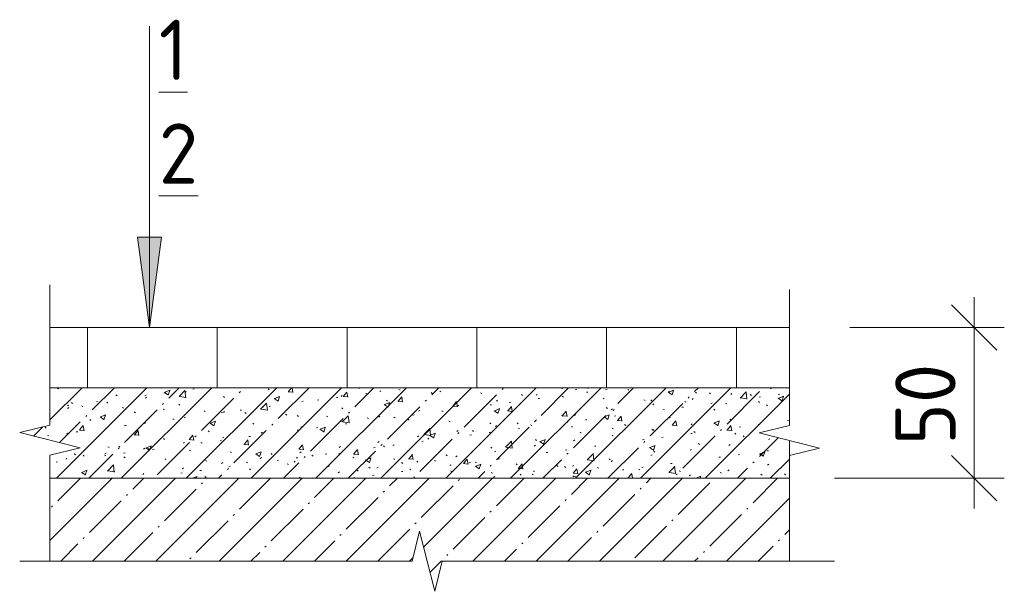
# Model space of a CAD drawing. Header units: millimetres. Extents: x 786 to 42540, y -7760 to 3796.
# Tile 42 of 256: x 10472 to 10798, y 3382 to 3571. Entities that reach past the tile are written whole.
import ezdxf

# ---------------------------------------------------------------- set-up
doc = ezdxf.new("R2010")
doc.units = ezdxf.units.MM
for name, color, linetype, lineweight in [('A-ANNO-DIMS', 7, 'Continuous', 5), ('A-ANNO-DIMS-10', 7, 'Continuous', 5), ('A-ANNO-NOTE', 7, 'Continuous', 5), ('A-DETL', 7, 'Continuous', 25), ('A-DETL-GENF', 7, 'Continuous', 13), ('G-ANNO-TEXT', 7, 'Continuous', 5)]:
    doc.layers.add(name, color=color, linetype=linetype, lineweight=lineweight)
doc.styles.add('GOST Common_1', font='GOST_Common.ttf', dxfattribs={"height": 20})
doc.dimstyles.new('2_мм_1', dxfattribs={"dimscale": 304.8, "dimtxt": 20.1143, "dimasz": 0.049213, "dimexe": 0.032808, "dimexo": 0.049213, "dimgap": 0, "dimtad": 1, "dimdec": 0, "dimdsep": 46, "dimtxsty": 'GOST Common_1', "dimblk1": 'OBLIQUE', "dimblk2": 'OBLIQUE', "dimsah": 1, "dimcen": 0.09, "dimdle": 0.032808, "dimadec": 5, "dimazin": 2, "dimtfac": 1, "dimtdec": 4, "dimtix": 1, "dimtmove": 0, "dimatfit": 3, "dimfxl": 1, "dimtvp": 1, "dimtolj": 1, "dimtzin": 0, "dimarcsym": 2})

# ---------------------------------------------------------------- blocks, each defined once
blk = doc.blocks.new('Линия разрыва - М 1_5-7463873-Пол_Тип 17_3_лестница_ копия 1')
at = {"layer": 'A-DETL-GENF', "lineweight": 5}
for p, q in [((1049.84, 3474.12), (1049.84, 3481.62)), ((1049.84, 3474.12), (1049.84, 3436.61)), ((1049.84, 3436.61), (1039.84, 3434.11)), ((1039.84, 3434.11), (1059.84, 3429.11)), ((1059.84, 3429.11), (1049.84, 3426.61)), ((1049.84, 3426.61), (1049.84, 3391.59))]:
    blk.add_line(p, q, dxfattribs=at)
blk = doc.blocks.new('Линия разрыва - М 1_5-5862311-Пол_Тип 17_3_лестница_ копия 1')
at = {"layer": 'A-DETL-GENF', "lineweight": 5}
for p, q in [((804.84, 3475.7), (804.84, 3483.2)), ((804.84, 3436.7), (804.84, 3475.7)), ((794.84, 3434.2), (804.84, 3436.7)), ((814.84, 3429.2), (794.84, 3434.2)), ((804.84, 3426.7), (814.84, 3429.2)), ((804.84, 3391.59), (804.84, 3426.7))]:
    blk.add_line(p, q, dxfattribs=at)
blk = doc.blocks.new('Линия разрыва - М 1_5-7504160-Пол_Тип 17_3_лестница_ копия 1')
at = {"layer": 'A-DETL-GENF', "lineweight": 5}
for p, q in [((927.34, 3401.59), (924.84, 3391.59)), ((932.34, 3381.59), (927.34, 3401.59)), ((802.34, 3391.59), (794.84, 3391.59)), ((924.84, 3391.59), (802.34, 3391.59)), ((934.84, 3391.59), (932.34, 3381.59)), ((1057.34, 3391.59), (934.84, 3391.59)), ((1057.34, 3391.59), (1064.84, 3391.59))]:
    blk.add_line(p, q, dxfattribs=at)
blk = doc.blocks.new('Стрелка 15гр_черная - Стрелка 15гр_ черная-5862130-Пол_Тип 17_3_лестница_ копия 1')
at = {"layer": 'A-ANNO-NOTE'}
blk.add_hatch(color=256, dxfattribs=at).paths.add_polyline_path([(833.9, 3499.02), (841.8, 3499.02), (837.85, 3469.02)])
for p, q in [((837.85, 3469.02), (837.85, 3569.02)), ((837.85, 3469.02), (833.9, 3499.02)), ((833.9, 3499.02), (841.8, 3499.02)), ((833.9, 3499.02), (837.85, 3469.02)), ((841.8, 3499.02), (833.9, 3499.02)), ((837.85, 3469.02), (841.8, 3499.02)), ((837.85, 3469.02), (841.8, 3499.02))]:
    blk.add_line(p, q, dxfattribs=at)
blk = doc.blocks.new('DIMBLOCK25-Пол_Тип 17_3_лестница_ копия 1')
at = {"layer": 'A-ANNO-DIMS-10', "transparency": 16777216}
for p, q in [((10787.93, 3409.09), (10787.93, 3479.09)), ((10746.71, 3469.09), (10797.93, 3469.09)), ((10787.93, 3469.09), (10746.71, 3469.09)), ((10741.71, 3419.09), (10797.93, 3419.09)), ((10787.93, 3419.09), (10741.71, 3419.09))]:
    blk.add_line(p, q, dxfattribs=at)
at = {"layer": 'A-ANNO-DIMS-10', "lineweight": 25, "transparency": 16777216}
for p, q in [((10787.93, 3469.09), (10780.43, 3476.59)), ((10787.93, 3469.09), (10795.43, 3461.59)), ((10787.93, 3419.09), (10780.43, 3426.59)), ((10787.93, 3419.09), (10795.43, 3411.59))]:
    blk.add_line(p, q, dxfattribs=at)
at = {"layer": 'A-ANNO-DIMS-10', "color": 0, "transparency": 16777216, "insert": (10761.8, 3430.11), "char_height": 20, "width": 33.5466, "attachment_point": 1, "rotation": 90, "line_spacing_factor": 1.022761, "style": 'GOST Common_1'}
blk.add_mtext('50', dxfattribs=at)
blk = doc.blocks.new('_Oblique')
at = {"color": 0, "linetype": 'ByBlock', "lineweight": -2}
blk.add_line((-0.5, -0.5), (0.5, 0.5), dxfattribs=at)

msp = doc.modelspace()

# ---------------------------------------------------------------- hatches: boundary and pattern name
at = {"layer": 'A-DETL-GENF', "lineweight": 5}
h = msp.add_hatch(dxfattribs=at)
h.set_pattern_fill('FP_2', color=256, style=0, pattern_type=2)
h.set_pattern_definition([(45, (9676.871, 0), (-10.74944, 10.74944), [15.202, -2.534, 0.507, -2.534]), (45, (9676.871, 10.743), (-10.74944, 10.74944), []), (50, (9676.871, 0), (18.17249, -1.59005), [1.9, -20.903]), (355, (9676.871, 0), (-3.51537, 19.05791), [1.52, -16.722]), (100.451, (9678.385, -0.132), (14.65764, 17.4676), [1.615, -17.764]), (46.184, (9676.87, 5.067), (27.04027, -4.19391), [2.85, -31.354]), (96.636, (9679.124, 4.718), (23.6805, 24.6809), [2.422, -26.647]), (351.184, (9676.87, 5.067), (23.68146, 24.68113), [2.28, -25.083]), (21, (9679.405, 3.8), (15.123144, -10.20089), [1.9, -20.903]), (326, (9679.405, 3.8), (6.16484, 18.37271), [1.52, -16.722]), (71.451, (9680.665, 2.95), (21.28832, 8.17134), [1.615, -17.764]), (37.5, (9676.871, 0), (0.308063, 8.434498), [0.478, -16.042, 0.478, -16.498, -16.785]), (37.5, (9676.871, 0), (0.308063, 8.434498), [-33.495, 0.478, -16.308]), (7.5, (9676.871, 0), (6.665607, 9.993532), [0.478, -9.201, 0.478, -15.662, -6.397]), (7.5, (9676.871, 0), (6.665607, 9.993532), [-25.818, 0.478, -5.92]), (327.5, (9671.221, 0), (13.525065, -0.571517), [0.478, -5.856, 0.478, -19.285, -26.223]), (327.5, (9671.221, 0), (13.525065, -0.571517), [-26.097, 0.478, -25.746]), (317.5, (9668.687, 0), (14.7753, 2.536293), [0.478, -7.757, 0.478, -12.647, -18.622]), (317.5, (9668.687, 0), (14.7753, 2.536293), [-21.359, 0.478, -18.145])])
h.paths.add_polyline_path([(10716.71, 3419.09), (10726.71, 3419.09), (10726.71, 3431.61), (10716.71, 3434.11), (10726.71, 3436.61), (10726.71, 3449.09), (10481.71, 3449.09), (10481.71, 3436.7), (10471.71, 3434.2), (10491.71, 3429.2), (10481.71, 3426.7), (10481.71, 3419.09), (10491.85, 3419.09)])
h = msp.add_hatch(dxfattribs=at)
h.set_pattern_fill('FP_1', color=256, style=0, pattern_type=2)
h.set_pattern_definition([(45, (9676.871, 0), (-10.500536, 10.500536), [14.85, -2.475, 0.495, -2.475]), (45, (9676.871, 10.494), (-10.500536, 10.500536), [])])
h.paths.add_polyline_path([(10609.21, 3381.59), (10611.71, 3391.59), (10726.71, 3391.59), (10726.71, 3419.09), (10481.71, 3419.09), (10481.71, 3391.59), (10601.71, 3391.59), (10604.21, 3401.59), (10607.33, 3389.09)])

# ---------------------------------------------------------------- linework, layer by layer
at = {"layer": 'A-DETL', "lineweight": 5}
for p, q in [((10726.71, 3469.09), (10481.71, 3469.09)), ((10494.17, 3469.09), (10494.17, 3449.09)), ((10537.17, 3469.09), (10537.17, 3449.09)), ((10580.17, 3469.09), (10580.17, 3449.09)), ((10623.17, 3469.09), (10623.17, 3449.09)), ((10666.17, 3469.09), (10666.17, 3449.09)), ((10709.17, 3469.09), (10709.17, 3449.09)), ((10726.71, 3426.61), (10726.71, 3431.61)), ((10481.71, 3419.09), (10726.71, 3419.09))]:
    msp.add_line(p, q, dxfattribs=at)
at = {"layer": 'A-DETL', "lineweight": 13}
for p, q in [((10481.71, 3461.62), (10481.71, 3451.62)), ((10481.71, 3449.09), (10726.71, 3449.09))]:
    msp.add_line(p, q, dxfattribs=at)

# ---------------------------------------------------------------- block references
at = {"layer": 'A-ANNO-NOTE'}
msp.add_blockref('Стрелка 15гр_черная - Стрелка 15гр_ черная-5862130-Пол_Тип 17_3_лестница_ копия 1', (9676.87, 0), dxfattribs=at)
at = {"layer": 'A-DETL-GENF'}
for name in ['Линия разрыва - М 1_5-5862311-Пол_Тип 17_3_лестница_ копия 1', 'Линия разрыва - М 1_5-7463873-Пол_Тип 17_3_лестница_ копия 1', 'Линия разрыва - М 1_5-7504160-Пол_Тип 17_3_лестница_ копия 1']:
    msp.add_blockref(name, (9676.87, 0), dxfattribs=at)

# ---------------------------------------------------------------- texts
at = {"layer": 'G-ANNO-TEXT', "char_height": 20, "attachment_point": 1, "style": 'GOST Common_1'}
for s, insert, width in [('\\L\\fGOST Common|b0|i0|c204|p34|;\\L1', (10517.8, 3571.13), 12.0253), ('\\L\\fGOST Common|b0|i0|c204|p34|;\\L2', (10517.8, 3536.73), 17.6371)]:
    msp.add_mtext(s, dxfattribs=dict(at, insert=insert, width=width))

# ---------------------------------------------------------------- dimensions: what is measured, and where the dimension line sits
at = {"layer": 'A-ANNO-DIMS'}
dim = msp.add_linear_dim(base=(10787.93, 3469.09), p1=(10726.71, 3419.09), p2=(10731.71, 3469.09), angle=90, dimstyle='2_мм_1', override={"dimpost": '<>', "dimfxl": 50.249378}, dxfattribs=at)
dim.commit()
dim.dimension.update_dxf_attribs({"geometry": 'DIMBLOCK25-Пол_Тип 17_3_лестница_ копия 1', "text_midpoint": (10777.93, 3444.09)})

doc.saveas('drawing.dxf')
